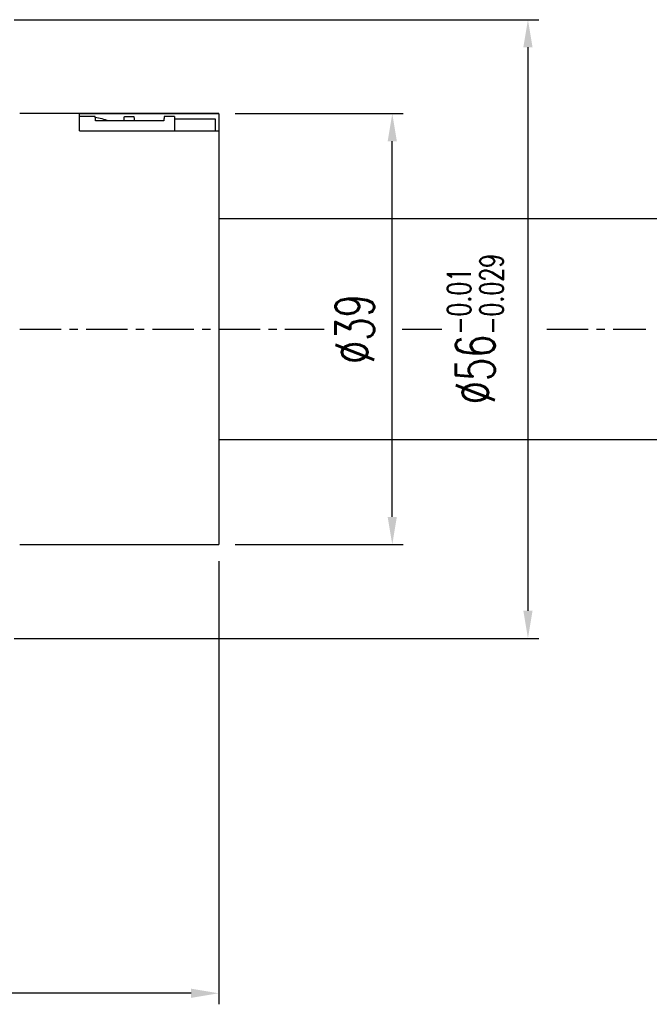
# Model space of a CAD drawing. Header units: millimetres. Extents: x -51 to 427, y -66 to 81.
# Tile 49 of 105: x 134 to 191, y -61 to 28. Entities that reach past the tile are written whole.
import ezdxf

# ---------------------------------------------------------------- set-up
doc = ezdxf.new("R2010")
doc.units = ezdxf.units.MM
doc.linetypes.add('CENTER', pattern=[2, 1.25, -0.25, 0.25, -0.25])
for name, color, linetype in [('CL', 1, 'CENTER'), ('DIM', 4, 'Continuous'), ('OUT', 3, 'Continuous')]:
    doc.layers.add(name, color=color, linetype=linetype)
doc.styles.add('DIM-7', font='SIMPLEX.shx', dxfattribs={"width": 0.7, "bigfont": 'chineset.shx'})
doc.dimstyles.new('CNS', dxfattribs={"dimtxt": 3.5, "dimasz": 2.5, "dimexe": 1, "dimexo": 1.5, "dimgap": 0.09, "dimtad": 0, "dimdsep": 46, "dimtxsty": 'DIM-7', "dimcen": 0.09, "dimclrd": 1, "dimclre": 1, "dimclrt": 4, "dimadec": 0, "dimazin": 0, "dimtfac": 1, "dimtix": 1, "dimtmove": 2, "dimatfit": 3, "dimfxl": 1, "dimtvp": 0.971429, "dimtolj": 1, "dimarcsym": 0})

# ---------------------------------------------------------------- blocks, each defined once
blk = doc.blocks.new('*D6')
at = {"layer": 'DEFPOINTS', "color": 0}
for p in [(152, -19.5), (100, -21.75), (100, -60.115)]:
    blk.add_point(p, dxfattribs=at)
at = {"layer": 'DIM', "color": 0, "lineweight": -2}
for p, q in [((152, -21), (152, -61.115)), ((100, -23.25), (100, -61.115)), ((149.5, -60.115), (102.5, -60.115))]:
    blk.add_line(p, q, dxfattribs=at)
at = {"layer": 'DIM', "color": 0}
for points in [[(102.5, -59.698), (102.5, -60.532), (100, -60.115)], [(149.5, -59.698), (149.5, -60.532), (152, -60.115)]]:
    blk.add_solid(points, dxfattribs=at)
at = {"layer": 'DIM', "color": 0, "insert": (126, -56.715), "char_height": 3.5, "attachment_point": 5, "style": 'DIM-7'}
blk.add_mtext('\\A1;52', dxfattribs=at)
blk = doc.blocks.new('*D7')
at = {"layer": 'DEFPOINTS', "color": 0}
for p in [(152, 19.5), (167.705, 19.5), (152, -19.5)]:
    blk.add_point(p, dxfattribs=at)
at = {"layer": 'DIM', "color": 0, "lineweight": -2}
for p, q in [((153.5, 19.5), (168.705, 19.5)), ((167.705, -17), (167.705, 17)), ((153.5, -19.5), (168.705, -19.5))]:
    blk.add_line(p, q, dxfattribs=at)
at = {"layer": 'DIM', "color": 0}
for points in [[(167.288, 17), (168.121, 17), (167.705, 19.5)], [(167.288, -17), (168.121, -17), (167.705, -19.5)]]:
    blk.add_solid(points, dxfattribs=at)
at = {"layer": 'DIM', "color": 0, "insert": (164.305, 0), "char_height": 3.5, "attachment_point": 5, "rotation": 90, "style": 'DIM-7'}
blk.add_mtext('\\A1;%%C39', dxfattribs=at)
blk = doc.blocks.new('*D8')
at = {"layer": 'DEFPOINTS', "color": 0}
for p in [(132, 27.998), (132, -27.998), (179.978, -27.998)]:
    blk.add_point(p, dxfattribs=at)
at = {"layer": 'DIM', "color": 0, "lineweight": -2}
for p, q in [((133.5, 27.998), (180.978, 27.998)), ((179.978, 25.498), (179.978, -25.498)), ((133.5, -27.998), (180.978, -27.998))]:
    blk.add_line(p, q, dxfattribs=at)
at = {"layer": 'DIM', "color": 0}
for points in [[(179.562, 25.498), (180.395, 25.498), (179.978, 27.998)], [(179.562, -25.498), (180.395, -25.498), (179.978, -27.998)]]:
    blk.add_solid(points, dxfattribs=at)
at = {"layer": 'DIM', "color": 0, "insert": (175.218, 0), "char_height": 3.5, "attachment_point": 5, "rotation": 90, "style": 'DIM-7'}
blk.add_mtext('\\A1;%%C56{\\H2.100000;\\S-0.01^ -0.029;}', dxfattribs=at)

msp = doc.modelspace()

# ---------------------------------------------------------------- linework, layer by layer
at = {"layer": 'CL', "color": 0, "ltscale": 3}
for p, q in [((98, 0), (161.536, 0)), ((168.606, 0), (172.173, 0)), ((181.677, 0), (190.654, 0))]:
    msp.add_line(p, q, dxfattribs=at)
at = {"layer": 'OUT', "color": 0, "linetype": 'Continuous'}
for p, q in [((152, 19.5), (134, 19.5)), ((152, 19.474), (139.4, 19.474)), ((139.4, 17.944), (139.4, 19.474)), ((140.821, 19.234), (139.4, 19.234)), ((143.432, 18.832), (140.868, 18.832)), ((144.367, 18.846), (143.433, 18.846)), ((143.479, 19.234), (144.321, 19.234)), ((147.032, 18.832), (144.368, 18.832)), ((148, 19.234), (147.079, 19.234)), ((148, 19.234), (148, 17.944)), ((151.7, 18.991), (148, 18.991)), ((151.7, 17.944), (151.7, 18.991)), ((152, 19.474), (152, 19.5)), ((152, 19.474), (152, 17.944)), ((139.4, 17.944), (152, 17.944)), ((152, 17.944), (152, -19.5)), ((134, -19.5), (152, -19.5))]:
    msp.add_line(p, q, dxfattribs=at)
at = {"layer": 'OUT', "color": 7, "linetype": 'Continuous'}
for p, q in [((152, 10), (222, 10)), ((152, -10), (222, -10))]:
    msp.add_line(p, q, dxfattribs=at)
at = {"layer": 'OUT', "color": 0, "linetype": 'Continuous'}
msp.add_arc((139.067, 9.587), 9.721, 72.01272, 79.60343, dxfattribs=at)
for centre, major_axis, start_param, end_param in [((141.032, 0), (-0.221, 19.25), 6.074363, 6.242034), ((146.868, 0), (0.221, 19.25), 0.041151, 0.208822)]:
    msp.add_ellipse(centre, major_axis=major_axis, ratio=0.013136, start_param=start_param, end_param=end_param, dxfattribs=at)
for points in [[(143.433, 18.846), (143.433, 18.844), (143.433, 18.841), (143.432, 18.837), (143.432, 18.834), (143.432, 18.832)], [(143.433, 18.846), (143.438, 18.918), (143.449, 19.042), (143.464, 19.171), (143.474, 19.219), (143.479, 19.234)], [(144.321, 19.234), (144.326, 19.219), (144.336, 19.171), (144.351, 19.042), (144.362, 18.918), (144.367, 18.846)], [(144.367, 18.846), (144.367, 18.841), (144.368, 18.837), (144.368, 18.832)]]:
    msp.add_open_spline(points, degree=3, dxfattribs=at)

# ---------------------------------------------------------------- dimensions: what is measured, and where the dimension line sits
at = {"layer": 'DIM', "color": 0}
for base, p1, p2, override, picture, middle in [((179.978, -27.998), (132, 27.998), (132, -27.998), {"dimclrd": 0, "dimclre": 0, "dimclrt": 0, "dimtol": 1, "dimtp": -0.01, "dimtm": 0.029, "dimtfac": 0.6, "dimtdec": 3, "dimtmove": 0}, '*D8', (175.218, 0)), ((167.705, 19.5), (152, -19.5), (152, 19.5), {"dimclrd": 0, "dimclre": 0, "dimclrt": 0}, '*D7', (164.305, 0))]:
    dim = msp.add_linear_dim(base=base, p1=p1, p2=p2, angle=90, text='%%C<>', dimstyle='CNS', override=override, dxfattribs=at)
    dim.commit()
    dim.dimension.update_dxf_attribs({"geometry": picture, "text_midpoint": middle})
dim = msp.add_linear_dim(base=(100, -60.115), p1=(152, -19.5), p2=(100, -21.75), dimstyle='CNS', override={"dimclrd": 0, "dimclre": 0, "dimclrt": 0}, dxfattribs=at)
dim.commit()
dim.dimension.update_dxf_attribs({"geometry": '*D6', "text_midpoint": (126, -56.715)})

doc.saveas('drawing.dxf')
